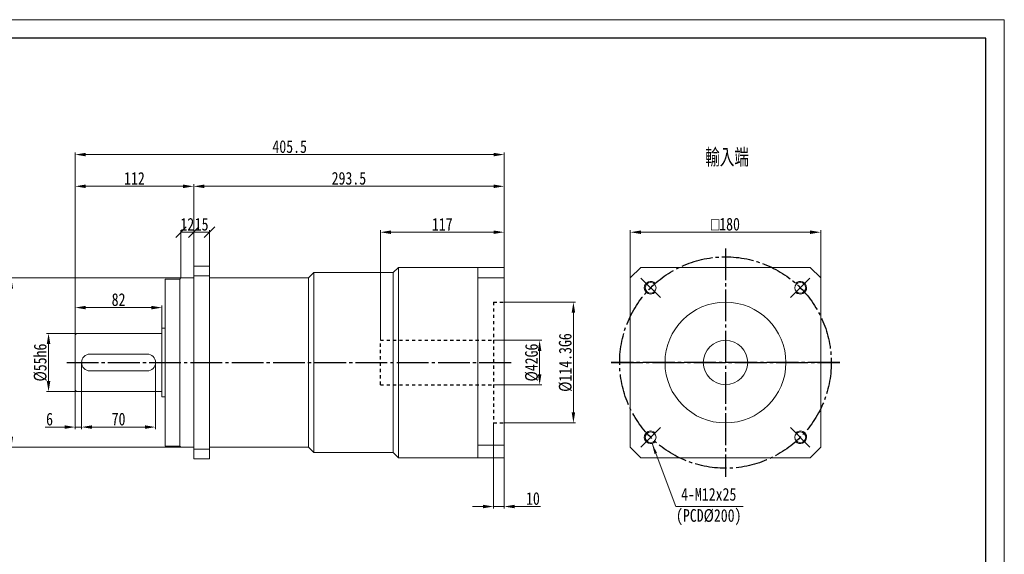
# Model space of a CAD drawing. Header units: millimetres. Extents: x 9783 to 11244, y -635 to 398.
# Tile 3 of 3: x 10313 to 11244, y -108 to 398. Entities that reach past the tile are written whole.
import ezdxf

# ---------------------------------------------------------------- set-up
doc = ezdxf.new("R2010")
doc.units = ezdxf.units.MM
doc.linetypes.add('EB_DASH', pattern=[6, 3, -3])
doc.linetypes.add('EB_DASHDOT', pattern=[39, 30, -3, 3, -3])
doc.layers.get('0').update_dxf_attribs({"lineweight": 0})
for name, color, linetype, lineweight in [('7标注层', 4, 'Continuous', 18), ('CAXA0', 7, 'Continuous', 70), ('CAXA0层', 7, 'Continuous', 70), ('CAXA中心线层', 1, 'EB_DASHDOT', 25), ('图框_外框线', 7, 'Continuous', 18)]:
    doc.layers.add(name, color=color, linetype=linetype, lineweight=lineweight)
doc.styles.get("Standard").update_dxf_attribs({"font": 'txt', "width": 0.707})
doc.styles.add('TH_GBDIM', font='txt', dxfattribs={"width": 0.8})
doc.dimstyles.new('TH_GBDIM', dxfattribs={"dimtxt": 12, "dimasz": 10, "dimexe": 2, "dimexo": 0, "dimgap": 1.5, "dimtad": 1, "dimdec": 0, "dimzin": 0, "dimdsep": 46, "dimtxsty": 'TH_GBDIM', "dimcen": 2.5, "dimdle": 20, "dimclrd": 3, "dimclre": 3, "dimclrt": 3, "dimadec": 0, "dimazin": 0, "dimtfac": 0.714286, "dimtdec": 0, "dimtmove": 0, "dimatfit": 3, "dimfxl": 1, "dimtolj": 1, "dimarcsym": 0})
doc.dimstyles.new('副本 TH_GBDIM', dxfattribs={"dimtxt": 12, "dimasz": 10, "dimexe": 2, "dimexo": 0, "dimgap": 1.5, "dimtad": 1, "dimdec": 1, "dimzin": 0, "dimdsep": 46, "dimtxsty": 'TH_GBDIM', "dimcen": 2.5, "dimdle": 20, "dimclrd": 3, "dimclre": 3, "dimclrt": 3, "dimadec": 0, "dimazin": 0, "dimtfac": 0.714286, "dimtdec": 1, "dimtmove": 0, "dimatfit": 3, "dimfxl": 1, "dimtolj": 1, "dimarcsym": 0})

# ---------------------------------------------------------------- blocks, each defined once
blk = doc.blocks.new('*X2')
at = {"linetype": 'Continuous', "transparency": 16777216}
for points in [[(10303.19, 143.53), (10306.52, 143.53), (10304.85, 153.53)], [(10303.19, 3.53), (10306.52, 3.53), (10304.85, -6.47)]]:
    blk.add_hatch(color=3, dxfattribs=at).paths.add_polyline_path(points, flags=0)
at = {"color": 3, "linetype": 'Continuous', "transparency": 16777216}
for p, q in [((10465.21, 153.53), (10302.85, 153.53)), ((10304.85, 143.53), (10304.85, 3.53)), ((10477.21, -6.47), (10302.85, -6.47))]:
    blk.add_line(p, q, dxfattribs=at)
at = {"color": 3, "linetype": 'Continuous', "lineweight": 15, "transparency": 16777216, "insert": (10297.12, 73.53), "char_height": 12, "width": 79.8933, "attachment_point": 5, "rotation": 90, "style": 'TH_GBDIM'}
blk.add_mtext('%%C160h6', dxfattribs=at)
blk = doc.blocks.new('*X3')
at = {"linetype": 'Continuous', "transparency": 16777216}
for points in [[(10381.21, 14.16), (10381.21, 10.82), (10371.21, 12.49)], [(10431.21, 14.16), (10431.21, 10.82), (10441.21, 12.49)]]:
    blk.add_hatch(color=3, dxfattribs=at).paths.add_polyline_path(points, flags=0)
at = {"color": 3, "linetype": 'Continuous', "transparency": 16777216}
for p, q in [((10371.21, 73.53), (10371.21, 10.49)), ((10441.21, 73.53), (10441.21, 10.49)), ((10381.21, 12.49), (10431.21, 12.49))]:
    blk.add_line(p, q, dxfattribs=at)
at = {"color": 3, "linetype": 'Continuous', "lineweight": 15, "transparency": 16777216, "insert": (10406.21, 19.99), "char_height": 12, "width": 24.2133, "attachment_point": 5, "style": 'TH_GBDIM'}
blk.add_mtext('70', dxfattribs=at)
blk = doc.blocks.new('*X4')
at = {"linetype": 'Continuous', "transparency": 16777216}
for points in [[(10355.21, 14.16), (10355.21, 10.82), (10365.21, 12.49)], [(10381.21, 14.16), (10381.21, 10.82), (10371.21, 12.49)]]:
    blk.add_hatch(color=3, dxfattribs=at).paths.add_polyline_path(points, flags=0)
at = {"color": 3, "linetype": 'Continuous', "transparency": 16777216}
for p, q in [((10371.21, 73.53), (10371.21, 10.49)), ((10365.21, 48.03), (10365.21, 10.49)), ((10355.21, 12.49), (10336.72, 12.49)), ((10371.21, 12.49), (10365.21, 12.49)), ((10381.21, 12.49), (10391.21, 12.49))]:
    blk.add_line(p, q, dxfattribs=at)
at = {"color": 3, "linetype": 'Continuous', "lineweight": 15, "transparency": 16777216, "insert": (10340.96, 19.99), "char_height": 12, "width": 10.88, "attachment_point": 5, "style": 'TH_GBDIM'}
blk.add_mtext('6', dxfattribs=at)
blk = doc.blocks.new('*X5')
at = {"linetype": 'Continuous', "transparency": 16777216}
for points in [[(10338.35, 91.03), (10341.69, 91.03), (10340.02, 101.03)], [(10338.35, 56.03), (10341.69, 56.03), (10340.02, 46.03)]]:
    blk.add_hatch(color=3, dxfattribs=at).paths.add_polyline_path(points, flags=0)
at = {"color": 3, "linetype": 'Continuous', "transparency": 16777216}
for p, q in [((10367.21, 101.03), (10338.02, 101.03)), ((10340.02, 91.03), (10340.02, 56.03)), ((10367.21, 46.03), (10338.02, 46.03))]:
    blk.add_line(p, q, dxfattribs=at)
at = {"color": 3, "linetype": 'Continuous', "lineweight": 15, "transparency": 16777216, "insert": (10332.29, 73.53), "char_height": 12, "width": 66.24, "attachment_point": 5, "rotation": 90, "style": 'TH_GBDIM'}
blk.add_mtext('%%C55h6', dxfattribs=at)
blk = doc.blocks.new('*X6')
at = {"linetype": 'Continuous', "transparency": 16777216}
for points in [[(10375.21, 127.15), (10375.21, 123.82), (10365.21, 125.48)], [(10437.21, 127.15), (10437.21, 123.82), (10447.21, 125.48)]]:
    blk.add_hatch(color=3, dxfattribs=at).paths.add_polyline_path(points, flags=0)
at = {"color": 3, "linetype": 'Continuous', "transparency": 16777216}
for p, q in [((10365.21, 99.03), (10365.21, 127.48)), ((10437.21, 125.48), (10375.21, 125.48)), ((10447.21, 106.03), (10447.21, 127.48))]:
    blk.add_line(p, q, dxfattribs=at)
at = {"color": 3, "linetype": 'Continuous', "lineweight": 15, "transparency": 16777216, "insert": (10406.21, 132.98), "char_height": 12, "width": 24.4267, "attachment_point": 5, "style": 'TH_GBDIM'}
blk.add_mtext('82', dxfattribs=at)
blk = doc.blocks.new('*X7')
at = {"linetype": 'Continuous', "transparency": 16777216}
for points in [[(10375.21, 241.86), (10375.21, 238.52), (10365.21, 240.19)], [(10467.21, 241.86), (10467.21, 238.52), (10477.21, 240.19)]]:
    blk.add_hatch(color=3, dxfattribs=at).paths.add_polyline_path(points, flags=0)
at = {"color": 3, "linetype": 'Continuous', "transparency": 16777216}
for p, q in [((10365.21, 99.03), (10365.21, 242.19)), ((10477.21, 164.53), (10477.21, 242.19)), ((10375.21, 240.19), (10467.21, 240.19))]:
    blk.add_line(p, q, dxfattribs=at)
at = {"color": 3, "linetype": 'Continuous', "lineweight": 15, "transparency": 16777216, "insert": (10421.21, 247.69), "char_height": 12, "width": 36.16, "attachment_point": 5, "style": 'TH_GBDIM'}
blk.add_mtext('112', dxfattribs=at)
blk = doc.blocks.new('_Oblique')
at = {"color": 0, "linetype": 'ByBlock', "lineweight": -2}
blk.add_line((-0.5, -0.5), (0.5, 0.5), dxfattribs=at)
blk = doc.blocks.new('*X8')
at = {"color": 3, "linetype": 'Continuous', "transparency": 16777216}
for p, q in [((10465.21, 153.53), (10465.21, 198.78)), ((10465.21, 196.78), (10477.21, 196.78)), ((10477.21, 164.53), (10477.21, 198.78))]:
    blk.add_line(p, q, dxfattribs=at)
at = {"color": 3, "linetype": 'Continuous', "transparency": 16777216, "xscale": 10, "yscale": 10, "zscale": 10, "rotation": 180}
blk.add_blockref('_Oblique', (10465.21, 196.78), dxfattribs=at)
at = {"color": 3, "linetype": 'Continuous', "transparency": 16777216, "xscale": 10, "yscale": 10, "zscale": 10}
blk.add_blockref('_Oblique', (10477.21, 196.78), dxfattribs=at)
at = {"color": 3, "linetype": 'Continuous', "lineweight": 15, "transparency": 16777216, "insert": (10471.21, 204.28), "char_height": 12, "width": 22.5067, "attachment_point": 5, "style": 'TH_GBDIM'}
blk.add_mtext('12', dxfattribs=at)
blk = doc.blocks.new('*X10')
at = {"color": 3, "linetype": 'Continuous', "transparency": 16777216}
for p, q in [((10477.21, 164.53), (10477.21, 198.78)), ((10492.21, 196.78), (10477.21, 196.78)), ((10492.21, 164.53), (10492.21, 198.78))]:
    blk.add_line(p, q, dxfattribs=at)
at = {"color": 3, "linetype": 'Continuous', "transparency": 16777216, "xscale": 10, "yscale": 10, "zscale": 10, "rotation": 180}
blk.add_blockref('_Oblique', (10477.21, 196.78), dxfattribs=at)
at = {"color": 3, "linetype": 'Continuous', "transparency": 16777216, "xscale": 10, "yscale": 10, "zscale": 10}
blk.add_blockref('_Oblique', (10492.21, 196.78), dxfattribs=at)
at = {"color": 3, "linetype": 'Continuous', "lineweight": 15, "transparency": 16777216, "insert": (10484.71, 204.28), "char_height": 12, "width": 22.5067, "attachment_point": 5, "style": 'TH_GBDIM'}
blk.add_mtext('15', dxfattribs=at)
blk = doc.blocks.new('*X12')
at = {"linetype": 'Continuous', "transparency": 16777216}
for points in [[(10750.71, -60.98), (10750.71, -64.31), (10760.71, -62.64)], [(10780.71, -60.98), (10780.71, -64.31), (10770.71, -62.64)]]:
    blk.add_hatch(color=3, dxfattribs=at).paths.add_polyline_path(points, flags=0)
at = {"color": 3, "linetype": 'Continuous', "transparency": 16777216}
for p, q in [((10760.71, 16.38), (10760.71, -64.64)), ((10770.71, -16.47), (10770.71, -64.64)), ((10750.71, -62.64), (10740.71, -62.64)), ((10760.71, -62.64), (10770.71, -62.64)), ((10780.71, -62.64), (10805.12, -62.64))]:
    blk.add_line(p, q, dxfattribs=at)
at = {"color": 3, "linetype": 'Continuous', "lineweight": 15, "transparency": 16777216, "insert": (10797.92, -55.14), "char_height": 12, "width": 22.8267, "attachment_point": 5, "style": 'TH_GBDIM'}
blk.add_mtext('10', dxfattribs=at)
blk = doc.blocks.new('*X16')
at = {"linetype": 'Continuous', "lineweight": 15}
blk.add_hatch(color=3, dxfattribs=at).paths.add_polyline_path([(-86.11, 59.59), (-81.42, 50.68), (-83.76, 49.8)], flags=0)
at = {"color": 3, "linetype": 'Continuous', "lineweight": 15}
for p, q in [((-86.11, 59.59), (-63.65, 0)), ((-63.65, 0), (0, 0)), ((0, 0), (0, 0))]:
    blk.add_line(p, q, dxfattribs=at)
blk = doc.blocks.new('*X17')
at = {"linetype": 'Continuous', "transparency": 16777216}
for points in [[(10802.59, 84.53), (10805.92, 84.53), (10804.25, 94.53)], [(10802.59, 62.53), (10805.92, 62.53), (10804.25, 52.53)]]:
    blk.add_hatch(color=3, dxfattribs=at).paths.add_polyline_path(points, flags=0)
at = {"color": 3, "linetype": 'Continuous', "transparency": 16777216}
for p, q in [((10760.71, 94.53), (10806.25, 94.53)), ((10804.25, 84.53), (10804.25, 62.53)), ((10760.71, 52.53), (10806.25, 52.53))]:
    blk.add_line(p, q, dxfattribs=at)
at = {"color": 3, "linetype": 'Continuous', "lineweight": 15, "transparency": 16777216, "insert": (10796.75, 73.53), "char_height": 12, "width": 66.24, "attachment_point": 5, "rotation": 90, "style": 'TH_GBDIM'}
blk.add_mtext('%%C42G6', dxfattribs=at)
blk = doc.blocks.new('*X18')
at = {"linetype": 'Continuous', "transparency": 16777216}
for points in [[(10663.71, 198.44), (10663.71, 195.11), (10653.71, 196.78)], [(10760.71, 198.44), (10760.71, 195.11), (10770.71, 196.78)]]:
    blk.add_hatch(color=3, dxfattribs=at).paths.add_polyline_path(points, flags=0)
at = {"color": 3, "linetype": 'Continuous', "transparency": 16777216}
for p, q in [((10653.71, 94.53), (10653.71, 198.78)), ((10663.71, 196.78), (10760.71, 196.78)), ((10770.71, 163.53), (10770.71, 198.78))]:
    blk.add_line(p, q, dxfattribs=at)
at = {"color": 3, "linetype": 'Continuous', "lineweight": 15, "transparency": 16777216, "insert": (10712.21, 204.28), "char_height": 12, "width": 36.2667, "attachment_point": 5, "style": 'TH_GBDIM'}
blk.add_mtext('117', dxfattribs=at)
blk = doc.blocks.new('*X19')
at = {"linetype": 'Continuous', "transparency": 16777216}
for points in [[(10487.21, 241.86), (10487.21, 238.52), (10477.21, 240.19)], [(10760.71, 241.86), (10760.71, 238.52), (10770.71, 240.19)]]:
    blk.add_hatch(color=3, dxfattribs=at).paths.add_polyline_path(points, flags=0)
at = {"color": 3, "linetype": 'Continuous', "transparency": 16777216}
for p, q in [((10477.21, 164.53), (10477.21, 242.19)), ((10770.71, 183.53), (10770.71, 242.19)), ((10487.21, 240.19), (10760.71, 240.19))]:
    blk.add_line(p, q, dxfattribs=at)
at = {"color": 3, "linetype": 'Continuous', "lineweight": 15, "transparency": 16777216, "insert": (10623.96, 247.69), "char_height": 12, "width": 65.1733, "attachment_point": 5, "style": 'TH_GBDIM'}
blk.add_mtext('293.5', dxfattribs=at)
blk = doc.blocks.new('*X20')
at = {"linetype": 'Continuous', "transparency": 16777216}
for points in [[(10375.21, 271.86), (10375.21, 268.52), (10365.21, 270.19)], [(10760.71, 271.86), (10760.71, 268.52), (10770.71, 270.19)]]:
    blk.add_hatch(color=3, dxfattribs=at).paths.add_polyline_path(points, flags=0)
at = {"color": 3, "linetype": 'Continuous', "transparency": 16777216}
for p, q in [((10365.21, 99.03), (10365.21, 272.19)), ((10375.21, 270.19), (10760.71, 270.19)), ((10770.71, 163.53), (10770.71, 272.19))]:
    blk.add_line(p, q, dxfattribs=at)
at = {"color": 3, "linetype": 'Continuous', "lineweight": 15, "transparency": 16777216, "insert": (10567.96, 277.69), "char_height": 12, "width": 65.6, "attachment_point": 5, "style": 'TH_GBDIM'}
blk.add_mtext('405.5', dxfattribs=at)
blk = doc.blocks.new('*X21')
at = {"linetype": 'Continuous', "transparency": 16777216}
for points in [[(10834.52, 120.68), (10837.85, 120.68), (10836.18, 130.68)], [(10834.52, 26.38), (10837.85, 26.38), (10836.18, 16.38)]]:
    blk.add_hatch(color=3, dxfattribs=at).paths.add_polyline_path(points, flags=0)
at = {"color": 3, "linetype": 'Continuous', "transparency": 16777216}
for p, q in [((10770.71, 130.68), (10838.18, 130.68)), ((10836.18, 120.68), (10836.18, 26.38)), ((10770.71, 16.38), (10838.18, 16.38))]:
    blk.add_line(p, q, dxfattribs=at)
at = {"color": 3, "linetype": 'Continuous', "lineweight": 15, "transparency": 16777216, "insert": (10828.68, 73.53), "char_height": 12, "width": 107.2, "attachment_point": 5, "rotation": 90, "style": 'TH_GBDIM'}
blk.add_mtext('%%C114.3G6', dxfattribs=at)
blk = doc.blocks.new('*X22')
at = {"linetype": 'Continuous', "transparency": 16777216}
for points in [[(10899.93, 198.44), (10899.93, 195.11), (10889.93, 196.78)], [(11059.93, 198.44), (11059.93, 195.11), (11069.93, 196.78)]]:
    blk.add_hatch(color=3, dxfattribs=at).paths.add_polyline_path(points, flags=0)
at = {"color": 3, "linetype": 'Continuous', "transparency": 16777216}
for p, q in [((10889.93, 153.53), (10889.93, 198.78)), ((10899.93, 196.78), (11059.93, 196.78)), ((11069.93, 153.53), (11069.93, 198.78))]:
    blk.add_line(p, q, dxfattribs=at)
at = {"color": 3, "linetype": 'Continuous', "lineweight": 15, "transparency": 16777216, "insert": (10979.93, 204.34), "char_height": 12, "width": 60.7733, "attachment_point": 5, "style": 'TH_GBDIM'}
blk.add_mtext('{\\fgdt|b0|i0|c134|p2;o}180', dxfattribs=at)

msp = doc.modelspace()

# ---------------------------------------------------------------- linework, layer by layer
at = {"color": 7, "linetype": 'Continuous', "lineweight": 15}
for p, q in [((10477.21, 164.53), (10477.21, 153.53)), ((10477.21, 164.53), (10492.21, 164.53)), ((10492.21, -17.47), (10492.21, 164.53)), ((10590.71, 158.53), (10585.71, 153.53)), ((10590.71, 158.53), (10665.71, 158.53)), ((10590.71, 158.53), (10590.71, 73.53)), ((10670.71, 163.53), (10665.71, 158.53)), ((10665.71, -11.47), (10665.71, 158.53)), ((10665.71, 158.53), (10665.71, -11.47)), ((10770.71, 163.53), (10670.71, 163.53)), ((10670.71, 163.53), (10670.71, 73.53)), ((10745.71, -16.47), (10745.71, 163.53)), ((10770.71, -16.47), (10770.71, 163.53)), ((10899.93, 163.53), (10889.93, 153.53)), ((11059.93, 163.53), (10899.93, 163.53)), ((11059.93, 163.53), (11069.93, 153.53)), ((10450.21, 152.53), (10464.21, 152.53)), ((10450.21, 152.53), (10450.21, 106.03)), ((10465.21, 153.53), (10464.21, 152.53)), ((10464.21, 152.53), (10464.21, -5.47)), ((10465.21, 153.53), (10477.21, 153.53)), ((10477.21, 155.53), (10492.21, 155.53)), ((10477.21, 153.53), (10477.21, -17.47)), ((10492.21, 153.53), (10585.71, 153.53)), ((10585.71, 73.53), (10585.71, 153.53)), ((10770.71, 153.53), (10745.71, 153.53)), ((10889.93, 153.53), (10889.93, -6.47)), ((11069.93, 153.53), (11069.93, -6.47)), ((10447.21, 106.03), (10450.21, 106.03)), ((10447.21, 106.03), (10447.21, 41.03)), ((10447.21, 104.51), (10447.21, 42.54)), ((10450.21, 106.03), (10450.21, -5.47)), ((10365.21, 99.03), (10365.21, 48.03)), ((10365.21, 99.03), (10365.21, 48.03)), ((10367.21, 101.03), (10371.21, 101.03)), ((10367.21, 101.03), (10447.21, 101.03)), ((10379.21, 81.53), (10433.21, 81.53)), ((10379.21, 65.53), (10433.21, 65.53)), ((10585.71, 73.53), (10585.71, -6.47)), ((10590.71, -11.47), (10590.71, 73.53)), ((10670.71, -16.47), (10670.71, 73.53)), ((10367.21, 46.03), (10447.21, 46.03)), ((10367.21, 46.03), (10447.21, 46.03)), ((10450.21, 41.03), (10447.21, 41.03)), ((10450.21, -5.47), (10464.21, -5.47)), ((10465.21, -6.47), (10464.21, -5.47)), ((10465.21, -6.47), (10477.21, -6.47)), ((10477.21, -8.48), (10492.21, -8.48)), ((10492.21, -6.47), (10585.71, -6.47)), ((10590.71, -11.47), (10585.71, -6.47)), ((10770.71, -4.74), (10745.71, -4.74)), ((10889.93, -6.47), (10899.93, -16.47)), ((11069.93, -6.47), (11059.93, -16.47)), ((10492.21, -17.47), (10477.21, -17.47)), ((10590.71, -11.47), (10665.71, -11.47)), ((10670.71, -16.47), (10665.71, -11.47)), ((10770.71, -16.47), (10670.71, -16.47)), ((10770.71, -16.47), (10698.71, -16.47)), ((10899.93, -16.47), (11059.93, -16.47))]:
    msp.add_line(p, q, dxfattribs=at)
for centre, radius in [((10909.21, 144.24), 5.1), ((11050.64, 144.24), 5.1), ((10979.93, 73.53), 57.15), ((10979.93, 73.53), 21), ((10909.21, 2.82), 5.1), ((11050.64, 2.82), 5.1)]:
    msp.add_circle(centre, radius, dxfattribs=at)
for centre, radius, start, end in [((10367.21, 99.03), 2, 90, 180), ((10367.21, 99.03), 2, 90, 180), ((10379.21, 73.53), 8, 90, 270), ((10433.21, 73.53), 8, 270, 90), ((10367.21, 48.03), 2, 180, 270), ((10367.21, 48.03), 2, 180, 270)]:
    msp.add_arc(centre, radius, start, end, dxfattribs=at)
at = {"layer": '7标注层'}
for centre, start, end in [((10909.21, 144.24), 43.53697, 315), ((11050.64, 144.24), 225, 136.46303), ((10909.21, 2.82), 45, 316.46303), ((11050.64, 2.82), 223.53697, 135)]:
    msp.add_arc(centre, 6, start, end, dxfattribs=at)
at = {"layer": 'CAXA0层', "color": 6, "linetype": 'EB_DASH', "lineweight": 25}
for p, q in [((10760.71, 130.68), (10760.71, 16.38)), ((10760.71, 130.68), (10770.71, 130.68)), ((10653.71, 94.53), (10760.71, 94.53)), ((10653.71, 52.53), (10653.71, 94.53)), ((10653.71, 52.53), (10760.71, 52.53)), ((10760.71, 16.38), (10770.71, 16.38))]:
    msp.add_line(p, q, dxfattribs=at)
at = {"layer": 'CAXA中心线层', "linetype": 'EB_DASHDOT', "lineweight": 25}
for p, q in [((10979.93, 181.53), (10979.93, -34.47)), ((10979.93, 181.53), (10979.93, -34.47)), ((10918.41, 135.04), (10900.02, 153.43)), ((11041.44, 135.04), (11059.83, 153.43)), ((10357.21, 73.53), (10778.71, 73.53)), ((10871.93, 73.53), (11087.93, 73.53)), ((11087.93, 73.53), (10871.93, 73.53)), ((10918.41, 12.01), (10900.02, -6.38)), ((11041.44, 12.01), (11059.83, -6.38))]:
    msp.add_line(p, q, dxfattribs=at)
msp.add_circle((10979.93, 73.53), 100, dxfattribs=at)
at = {"layer": '图框_外框线', "color": 3}
msp.add_lwpolyline([(9783.33, -634.78), (11243.52, -634.78), (11243.52, 397.78), (9783.33, 397.78)], close=True, dxfattribs=at)
at = {"layer": '图框_外框线', "color": 3, "lineweight": 25}
msp.add_lwpolyline([(9870.25, -617.4), (11226.13, -617.4), (11226.13, 380.39), (9870.25, 380.39)], close=True, dxfattribs=at)

# ---------------------------------------------------------------- block references
at = {"color": 7, "linetype": 'Continuous', "lineweight": 15}
msp.add_blockref('*X16', (10996.6, -62.64), dxfattribs=at)

# ---------------------------------------------------------------- texts
at = {"color": 3, "insert": (10981.45, 267.08), "char_height": 15, "width": 87.9037, "attachment_point": 5}
msp.add_mtext('輸入端', dxfattribs=at)
at = {"layer": 'CAXA0', "color": 3, "linetype": 'Continuous', "insert": (10964.11, -62.69), "char_height": 12, "width": 110.9333, "attachment_point": 5, "style": 'TH_GBDIM'}
msp.add_mtext('4-M12x25\\P(PCD%%C200)', dxfattribs=at)

# ---------------------------------------------------------------- dimensions: what is measured, and where the dimension line sits
at = {"color": 7, "linetype": 'Continuous', "lineweight": 15}
for base, p1, p2, dimstyle, picture, middle in [((10770.71, 270.19), (10365.21, 99.03), (10770.71, 163.53), '副本 TH_GBDIM', '*X20', (10567.96, 277.69)), ((10770.71, 240.19), (10477.21, 164.53), (10770.71, 183.53), '副本 TH_GBDIM', '*X19', (10623.96, 247.69)), ((10770.71, 196.78), (10653.71, 94.53), (10770.71, 163.53), 'TH_GBDIM', '*X18', (10712.21, 204.28))]:
    dim = msp.add_linear_dim(base=base, p1=p1, p2=p2, dimstyle=dimstyle, override={"dimsah": 1, "dimtzin": 0}, dxfattribs=at)
    dim.commit()
    dim.dimension.update_dxf_attribs({"geometry": picture, "text_midpoint": middle})
for base, p1, p2, text, override, picture, middle in [((10477.21, 240.19), (10365.21, 99.03), (10477.21, 164.53), '112', {"dimsah": 1, "dimtzin": 0}, '*X7', (10421.21, 247.69)), ((10477.21, 196.78), (10492.21, 164.53), (10477.21, 164.53), '15', {"dimblk": 'Oblique', "dimsah": 1, "dimtzin": 0}, '*X10', (10484.71, 204.28)), ((11069.93, 196.78), (10889.93, 153.53), (11069.93, 153.53), '{\\fgdt|b0|i0|c134|p2;o}<>', {"dimsah": 1, "dimtzin": 0}, '*X22', (10979.93, 204.34)), ((10365.21, 125.48), (10447.21, 106.03), (10365.21, 99.03), '82', {"dimsah": 1, "dimtzin": 0}, '*X6', (10406.21, 132.98)), ((10441.21, 12.49), (10371.21, 73.53), (10441.21, 73.53), '70', {"dimsah": 1, "dimtzin": 0}, '*X3', (10406.21, 19.99)), ((10770.71, -62.64), (10760.71, 16.38), (10770.71, -16.47), '10', {"dimsah": 1, "dimtzin": 0}, '*X12', (10797.92, -55.14))]:
    dim = msp.add_linear_dim(base=base, p1=p1, p2=p2, text=text, dimstyle='TH_GBDIM', override=override, dxfattribs=at)
    dim.commit()
    dim.dimension.update_dxf_attribs({"geometry": picture, "text_midpoint": middle})
for base, p1, p2, text, override, picture, middle in [((10477.21, 196.78), (10465.21, 153.53), (10477.21, 164.53), '12', {"dimblk": 'Oblique', "dimsah": 1, "dimtzin": 0}, '*X8', (10471.21, 196.78)), ((10371.21, 12.49), (10365.21, 48.03), (10371.21, 73.53), '6', {"dimsah": 1, "dimtzin": 0}, '*X4', (10340.96, 12.49))]:
    dim = msp.add_linear_dim(base=base, p1=p1, p2=p2, text=text, dimstyle='TH_GBDIM', override=override, dxfattribs=at)
    dim.commit()
    dim.dimension.update_dxf_attribs({"geometry": picture, "text_midpoint": middle, "dimtype": 160})
for base, p1, p2, text, dimstyle, picture, middle in [((10304.85, -6.47), (10465.21, 153.53), (10477.21, -6.47), '%%C160h6', 'TH_GBDIM', '*X2', (10297.12, 73.53)), ((10836.18, 16.38), (10770.71, 130.68), (10770.71, 16.38), '%%C<>G6', '副本 TH_GBDIM', '*X21', (10828.68, 73.53)), ((10340.02, 46.03), (10367.21, 101.03), (10367.21, 46.03), '%%C55h6', 'TH_GBDIM', '*X5', (10332.29, 73.53))]:
    dim = msp.add_linear_dim(base=base, p1=p1, p2=p2, angle=270, text=text, dimstyle=dimstyle, override={"dimsah": 1, "dimtzin": 0}, dxfattribs=at)
    dim.commit()
    dim.dimension.update_dxf_attribs({"geometry": picture, "text_midpoint": middle})
dim = msp.add_linear_dim(base=(10804.25, 52.53), p1=(10760.71, 94.53), p2=(10760.71, 52.53), angle=270, text='%%C<>G6', dimstyle='TH_GBDIM', override={"dimsah": 1, "dimtzin": 0}, dxfattribs=at)
dim.commit()
dim.dimension.update_dxf_attribs({"geometry": '*X17', "text_midpoint": (10804.25, 73.53), "dimtype": 160})

doc.saveas('drawing.dxf')
